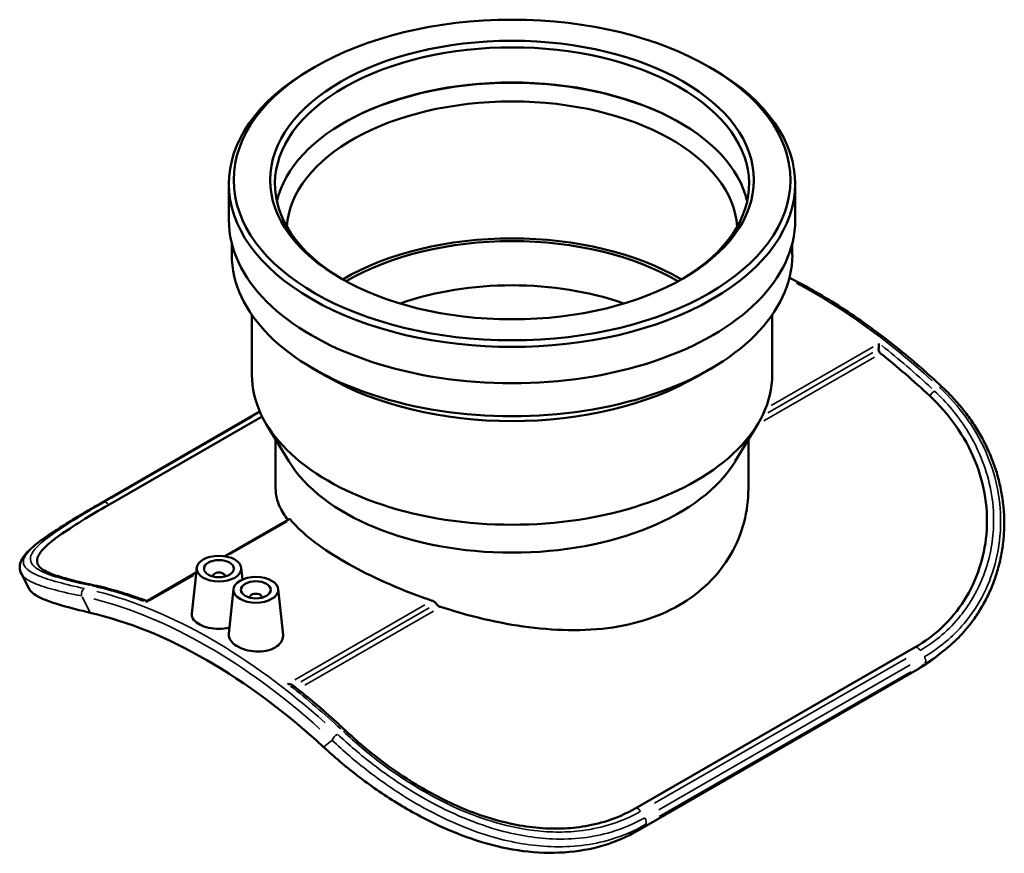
# Model space of a CAD drawing. Header units: inches. Extents: x -6.9 to 51.8, y -5.9 to 37.8.
# Tile 10 of 10: x 38.8 to 51.8, y 26.8 to 37.8. Entities that reach past the tile are written whole.
import ezdxf

# ---------------------------------------------------------------- set-up
doc = ezdxf.new("R2010")
doc.units = ezdxf.units.IN
doc.header["$MEASUREMENT"] = 0
doc.layers.add('Visible (ANSI)', color=7, linetype='Continuous', lineweight=50)
doc.layers.add('Visible Narrow (ANSI)', color=7, linetype='Continuous', lineweight=35)

msp = doc.modelspace()

# ---------------------------------------------------------------- linework, layer by layer
at = {"layer": 'Visible (ANSI)'}
for p, q in [((42.657, 37.153), (42.613, 37.127)), ((47.878, 37.153), (47.922, 37.127)), ((41.528, 35.13), (41.528, 35.61)), ((49.008, 35.13), (49.008, 35.61)), ((41.565, 34.673), (41.565, 34.826)), ((48.97, 34.673), (48.97, 34.826)), ((41.832, 33.086), (41.832, 33.878)), ((48.703, 33.086), (48.703, 33.878)), ((42.829, 33.061), (42.639, 33.171)), ((47.706, 33.061), (47.896, 33.171)), ((39.818, 31.381), (41.936, 32.601)), ((41.967, 32.537), (39.942, 31.371)), ((42.318, 31.946), (42.022, 32.436)), ((48.217, 31.946), (48.513, 32.436)), ((42.145, 31.585), (42.145, 32.233)), ((48.39, 31.585), (48.39, 32.233)), ((42.324, 31.182), (41.472, 30.692)), ((38.786, 30.459), (38.889, 30.261)), ((41.095, 30.474), (40.443, 30.099)), ((41.102, 30.538), (41.037, 29.933)), ((41.691, 30.538), (41.708, 30.383)), ((41.318, 30.431), (41.318, 30.423)), ((41.475, 30.431), (41.475, 30.423)), ((41.589, 30.257), (41.526, 29.671)), ((42.178, 30.257), (42.243, 29.654)), ((41.805, 30.15), (41.805, 30.143)), ((41.962, 30.15), (41.962, 30.143)), ((50.593, 29.488), (46.902, 27.362)), ((50.952, 29.426), (50.847, 29.345)), ((50.615, 29.189), (46.924, 27.064))]:
    msp.add_line(p, q, dxfattribs=at)
for centre, major_axis in [((45.268, 35.661), (3.677, 0)), ((45.268, 35.661), (-3.195, 0)), ((41.396, 30.527), (-0.295, 0)), ((41.396, 30.527), (0.197, 0)), ((41.884, 30.247), (-0.295, 0)), ((41.884, 30.247), (0.197, 0))]:
    msp.add_ellipse(centre, major_axis=major_axis, ratio=0.575862, dxfattribs=at)
for centre, major_axis, ratio, start_param, end_param in [((45.268, 35.61), (-3.132, 0), 0.575862, 2.370075, 7.054703), ((45.268, 35.61), (-3.74, 0), 0.575862, 5.50164, 10.206324), ((45.268, 35.146), (3.132, 0), 0.575862, 0.12895, 3.012642), ((45.268, 35.13), (-3.152, 0), 0.575862, 3.92629, 5.498488), ((45.268, 34.986), (2.975, 0), 0.575862, 0.033817, 3.107775), ((45.268, 35.13), (-3.74, 0), 0.575862, 0, 3.141593), ((45.268, 33.086), (-3.132, 0), 0.575862, 3.916717, 5.508061), ((45.268, 33.086), (-3.069, 0), 0.575862, 3.916902, 5.507876), ((45.268, 34.673), (-3.703, 0), 0.575862, 0, 3.141593), ((45.268, 32.647), (-2.819, 0), 0.575862, 4.161411, 5.263367), ((49.121, 27.633), (-3.925, 6.815), 0.578093, 5.195444, 5.316), ((45.268, 33.086), (-3.436, 0), 0.575862, 0, 3.141593), ((45.268, 34.455), (3.436, 0), 0.575862, 3.923138, 5.50164), ((45.268, 32.537), (-3.123, 0), 0.575862, 0.334669, 2.806924), ((41.396, 30.431), (-0.0787, 0), 0.575862, 2.972903, 6.451874), ((41.884, 30.15), (-0.0787, 0), 0.575862, 2.972903, 6.451874), ((41.237, 23.093), (3.8, -6.598), 0.578093, 2.067953, 2.648303)]:
    msp.add_ellipse(centre, major_axis=major_axis, ratio=ratio, start_param=start_param, end_param=end_param, dxfattribs=at)
for points, knots in [([(48.933, 34.37), (48.936, 34.369), (48.939, 34.367), (49.169, 34.251), (49.396, 34.12), (49.847, 33.829), (50.072, 33.668), (50.516, 33.317), (50.736, 33.128), (50.951, 32.926)], [4.6500083, 4.6500083, 4.6500083, 4.6500083, 4.6517748, 4.6517748, 4.7730032, 4.7730032, 4.8942317, 4.8942317, 5.0154601, 5.0154601, 5.0154601, 5.0154601]), ([(50.114, 33.502), (50.114, 33.502), (50.114, 33.502), (50.114, 33.495), (50.114, 33.487), (50.113, 33.471), (50.113, 33.462), (50.112, 33.445), (50.111, 33.436), (50.11, 33.427)], [-0.224676, -0.224676, -0.224676, -0.224676, -0.2239235, -0.2239235, -0.1453791, -0.1453791, -0.0706861, -0.0706861, 0, 0, 0, 0]), ([(50.11, 33.427), (50.11, 33.422), (50.11, 33.418), (50.112, 33.407), (50.114, 33.4), (50.12, 33.389), (50.123, 33.384), (50.129, 33.377), (50.13, 33.375), (50.133, 33.373), (50.134, 33.372), (50.136, 33.371), (50.136, 33.37), (50.137, 33.37)], [-0.1740335, -0.1740335, -0.1740335, -0.1740335, -0.1401286, -0.1401286, -0.0873474, -0.0873474, -0.0383344, -0.0383344, -0.0174749, -0.0174749, -0.0071993, -0.0071993, 0, 0, 0, 0]), ([(50.951, 32.926), (51.003, 32.878), (51.053, 32.827), (51.148, 32.724), (51.194, 32.67), (51.281, 32.56), (51.322, 32.503), (51.399, 32.388), (51.435, 32.328), (51.503, 32.207), (51.533, 32.146), (51.59, 32.02), (51.615, 31.957), (51.661, 31.828), (51.681, 31.763), (51.714, 31.631), (51.728, 31.565), (51.75, 31.432), (51.758, 31.366), (51.769, 31.232), (51.771, 31.166), (51.769, 31.033), (51.765, 30.967), (51.752, 30.836), (51.743, 30.771), (51.718, 30.643), (51.703, 30.579), (51.667, 30.455), (51.647, 30.393), (51.6, 30.273), (51.575, 30.214), (51.518, 30.099), (51.487, 30.043), (51.421, 29.934), (51.386, 29.882), (51.291, 29.754), (51.23, 29.682), (51.097, 29.547), (51.027, 29.484), (50.952, 29.426)], [0, 0, 0, 0, 0.568943, 0.568943, 1.137886, 1.137886, 1.706828, 1.706828, 2.275771, 2.275771, 2.844714, 2.844714, 3.413657, 3.413657, 3.9826, 3.9826, 4.551542, 4.551542, 5.120485, 5.120485, 5.689428, 5.689428, 6.258371, 6.258371, 6.827314, 6.827314, 7.396256, 7.396256, 7.965199, 7.965199, 8.534142, 8.534142, 9.103085, 9.103085, 9.672028, 9.672028, 10.525442, 10.525442, 11.378856, 11.378856, 11.378856, 11.378856]), ([(50.787, 32.808), (50.912, 32.691), (51.029, 32.559), (51.231, 32.271), (51.317, 32.116), (51.448, 31.795), (51.494, 31.628), (51.544, 31.297), (51.548, 31.133), (51.52, 30.826), (51.489, 30.674), (51.391, 30.38), (51.324, 30.238), (51.158, 29.978), (51.06, 29.858), (50.84, 29.649), (50.719, 29.56), (50.593, 29.488)], [35.360669, 35.360669, 35.360669, 35.360669, 36.771447, 36.771447, 38.182226, 38.182226, 39.593004, 39.593004, 41.003783, 41.003783, 42.361814, 42.361814, 43.719845, 43.719845, 45.077876, 45.077876, 46.435908, 46.435908, 46.435908, 46.435908]), ([(42.145, 31.585), (42.145, 31.506), (42.163, 31.424), (42.228, 31.285), (42.263, 31.228), (42.306, 31.172)], [6.051598, 6.051598, 6.051598, 6.051598, 7.563016, 7.563016, 8.561413, 8.561413, 8.561413, 8.561413]), ([(44.323, 30.022), (44.438, 29.984), (44.555, 29.95), (44.872, 29.864), (45.073, 29.82), (45.462, 29.754), (45.663, 29.73), (46.064, 29.71), (46.264, 29.714), (46.649, 29.753), (46.834, 29.79), (47.177, 29.894), (47.335, 29.963), (47.616, 30.125), (47.747, 30.223), (47.977, 30.448), (48.076, 30.575), (48.234, 30.848), (48.294, 30.994), (48.372, 31.29), (48.39, 31.44), (48.39, 31.585)], [15.751191, 15.751191, 15.751191, 15.751191, 16.63152, 16.63152, 18.142937, 18.142937, 19.655836, 19.655836, 21.168736, 21.168736, 22.681636, 22.681636, 24.194535, 24.194535, 25.707435, 25.707435, 27.220334, 27.220334, 28.733234, 28.733234, 30.246134, 30.246134, 30.246134, 30.246134]), ([(38.786, 30.459), (38.772, 30.487), (38.764, 30.519), (38.766, 30.581), (38.775, 30.611), (38.801, 30.667), (38.82, 30.693), (38.863, 30.745), (38.889, 30.77), (38.947, 30.823), (38.98, 30.85), (39.054, 30.906), (39.094, 30.935), (39.182, 30.995), (39.23, 31.026), (39.331, 31.091), (39.385, 31.124), (39.499, 31.194), (39.559, 31.23), (39.685, 31.304), (39.75, 31.342), (39.818, 31.381)], [4.923274, 4.923274, 4.923274, 4.923274, 5.654051, 5.654051, 6.384829, 6.384829, 7.115606, 7.115606, 7.846383, 7.846383, 8.57716, 8.57716, 9.307937, 9.307937, 10.038715, 10.038715, 10.769492, 10.769492, 11.500269, 11.500269, 12.231046, 12.231046, 12.231046, 12.231046]), ([(39.021, 30.556), (39.02, 30.558), (39.018, 30.56), (38.991, 30.598), (38.987, 30.636), (39.015, 30.715), (39.046, 30.758), (39.144, 30.855), (39.211, 30.909), (39.377, 31.026), (39.475, 31.091), (39.695, 31.226), (39.816, 31.298), (39.942, 31.371)], [16.276513, 16.276513, 16.276513, 16.276513, 16.370597, 16.370597, 17.781375, 17.781375, 19.139406, 19.139406, 20.497438, 20.497438, 21.855469, 21.855469, 23.2135, 23.2135, 23.2135, 23.2135]), ([(42.324, 31.182), (42.327, 31.183), (42.33, 31.183), (42.335, 31.179), (42.337, 31.177), (42.34, 31.175)], [0.7613227, 0.7613227, 0.7613227, 0.7613227, 0.8377624, 0.8377624, 0.8843477, 0.8843477, 0.8843477, 0.8843477]), ([(42.34, 31.175), (42.352, 31.159), (42.366, 31.144), (42.459, 31.042), (42.558, 30.954), (42.788, 30.782), (42.919, 30.697), (43.2, 30.536), (43.358, 30.454), (43.701, 30.296), (43.886, 30.22), (44.123, 30.134), (44.167, 30.119), (44.212, 30.103)], [8.80384, 8.80384, 8.80384, 8.80384, 9.072772, 9.072772, 10.583941, 10.583941, 12.095111, 12.095111, 13.60628, 13.60628, 15.117449, 15.117449, 15.464105, 15.464105, 15.464105, 15.464105]), ([(39.717, 30.314), (39.639, 30.33), (39.567, 30.347), (39.433, 30.38), (39.371, 30.397), (39.261, 30.43), (39.213, 30.447), (39.131, 30.481), (39.097, 30.498), (39.047, 30.529), (39.03, 30.544), (39.021, 30.556)], [-11.7953, -11.7953, -11.7953, -11.7953, -10.91174, -10.91174, -10.02818, -10.02818, -9.14462, -9.14462, -8.261061, -8.261061, -7.377501, -7.377501, -7.377501, -7.377501]), ([(40.444, 30.099), (40.395, 30.118), (40.346, 30.135), (40.248, 30.169), (40.199, 30.185), (40.102, 30.215), (40.054, 30.229), (39.957, 30.256), (39.909, 30.269), (39.813, 30.293), (39.765, 30.304), (39.717, 30.314)], [1.7421818, 1.7421818, 1.7421818, 1.7421818, 1.7687308, 1.7687308, 1.7953164, 1.7953164, 1.821902, 1.821902, 1.8484876, 1.8484876, 1.8750731, 1.8750731, 1.8750731, 1.8750731]), ([(38.889, 30.261), (38.892, 30.255), (38.896, 30.249), (38.926, 30.207), (38.975, 30.172), (39.118, 30.105), (39.211, 30.073), (39.432, 30.008), (39.56, 29.976), (39.697, 29.945)], [32.808098, 32.808098, 32.808098, 32.808098, 33.046403, 33.046403, 34.580469, 34.580469, 36.114536, 36.114536, 37.648603, 37.648603, 37.648603, 37.648603]), ([(40.443, 30.099), (40.443, 30.099), (40.443, 30.099), (40.443, 30.098), (40.442, 30.096), (40.442, 30.09), (40.442, 30.086), (40.442, 30.082), (40.442, 30.082), (40.442, 30.082)], [0.1481717, 0.1481717, 0.1481717, 0.1481717, 0.1637584, 0.1637584, 0.2352732, 0.2352732, 0.309461, 0.309461, 0.3103352, 0.3103352, 0.3103352, 0.3103352]), ([(44.212, 30.103), (44.218, 30.101), (44.224, 30.099), (44.239, 30.091), (44.249, 30.084), (44.26, 30.072), (44.264, 30.067), (44.268, 30.062)], [0.9542583, 0.9542583, 0.9542583, 0.9542583, 1.0003407, 1.0003407, 1.081562, 1.081562, 1.128371, 1.128371, 1.128371, 1.128371]), ([(44.268, 30.062), (44.271, 30.057), (44.275, 30.052), (44.287, 30.041), (44.296, 30.034), (44.312, 30.026), (44.317, 30.023), (44.323, 30.022)], [0.7194695, 0.7194695, 0.7194695, 0.7194695, 0.7659468, 0.7659468, 0.8483207, 0.8483207, 0.8917862, 0.8917862, 0.8917862, 0.8917862]), ([(41.534, 29.749), (41.534, 29.749), (41.534, 29.749), (41.489, 29.738), (41.441, 29.733), (41.351, 29.732), (41.303, 29.737), (41.215, 29.756), (41.175, 29.771), (41.111, 29.804), (41.083, 29.825), (41.046, 29.872), (41.036, 29.897), (41.036, 29.925), (41.036, 29.929), (41.037, 29.933)], [0.340261, 0.340261, 0.340261, 0.340261, 0.342701, 0.342701, 0.685402, 0.685402, 1.028444, 1.028444, 1.371486, 1.371486, 1.715907, 1.715907, 2.060328, 2.060328, 2.116259, 2.116259, 2.116259, 2.116259]), ([(42.243, 29.654), (42.244, 29.649), (42.244, 29.645), (42.244, 29.612), (42.235, 29.582), (42.199, 29.529), (42.171, 29.505), (42.139, 29.486), (42.107, 29.468), (42.066, 29.452), (41.977, 29.434), (41.929, 29.431), (41.839, 29.435), (41.79, 29.443), (41.702, 29.468), (41.662, 29.487), (41.598, 29.527), (41.571, 29.551), (41.534, 29.604), (41.525, 29.632), (41.525, 29.663), (41.526, 29.667), (41.526, 29.671)], [4.755591, 4.755591, 4.755591, 4.755591, 4.812207, 4.812207, 5.157269, 5.157269, 5.502331, 5.502331, 5.502331, 5.84775, 5.84775, 6.193169, 6.193169, 6.537589, 6.537589, 6.88201, 6.88201, 7.225052, 7.225052, 7.568094, 7.568094, 7.623635, 7.623635, 7.623635, 7.623635]), ([(42.382, 28.978), (42.376, 28.982), (42.369, 28.987), (42.353, 28.994), (42.344, 28.997), (42.325, 29.002), (42.315, 29.004), (42.305, 29.005), (42.304, 29.005), (42.304, 29.005)], [-0.2212289, -0.2212289, -0.2212289, -0.2212289, -0.153839, -0.153839, -0.0788533, -0.0788533, 0, 0, 0.0007555, 0.0007555, 0.0007555, 0.0007555]), ([(43.076, 28.381), (43.031, 28.424), (42.985, 28.466), (42.893, 28.549), (42.848, 28.59), (42.755, 28.671), (42.709, 28.711), (42.616, 28.789), (42.569, 28.828), (42.476, 28.904), (42.429, 28.941), (42.382, 28.978)], [1.2665195, 1.2665195, 1.2665195, 1.2665195, 1.2921152, 1.2921152, 1.3177108, 1.3177108, 1.3433065, 1.3433065, 1.3689021, 1.3689021, 1.3944978, 1.3944978, 1.3944978, 1.3944978]), ([(46.318, 27.141), (46.214, 27.119), (46.108, 27.104), (45.892, 27.09), (45.781, 27.091), (45.555, 27.106), (45.44, 27.121), (45.209, 27.166), (45.093, 27.195), (44.862, 27.265), (44.745, 27.307), (44.514, 27.403), (44.399, 27.457), (44.174, 27.574), (44.064, 27.637), (43.849, 27.77), (43.743, 27.841), (43.539, 27.989), (43.44, 28.066), (43.251, 28.222), (43.162, 28.301), (43.076, 28.381)], [-9.776221, -9.776221, -9.776221, -9.776221, -8.798599, -8.798599, -7.820977, -7.820977, -6.843355, -6.843355, -5.865732, -5.865732, -4.88811, -4.88811, -3.910488, -3.910488, -2.932866, -2.932866, -1.955244, -1.955244, -0.977622, -0.977622, 0, 0, 0, 0]), ([(42.777, 28.171), (42.914, 28.045), (43.065, 27.916), (43.391, 27.666), (43.566, 27.544), (43.927, 27.321), (44.115, 27.219), (44.493, 27.044), (44.683, 26.971), (45.045, 26.862), (45.229, 26.821), (45.597, 26.773), (45.78, 26.767), (46.137, 26.791), (46.309, 26.821), (46.634, 26.918), (46.786, 26.985), (46.924, 27.064)], [13.537067, 13.537067, 13.537067, 13.537067, 15.071134, 15.071134, 16.605201, 16.605201, 18.139267, 18.139267, 19.673334, 19.673334, 21.153209, 21.153209, 22.633084, 22.633084, 24.11296, 24.11296, 25.592835, 25.592835, 25.592835, 25.592835]), ([(46.902, 27.362), (46.776, 27.29), (46.637, 27.229), (46.432, 27.167), (46.375, 27.153), (46.318, 27.141)], [23.2135, 23.2135, 23.2135, 23.2135, 24.571531, 24.571531, 25.07305, 25.07305, 25.07305, 25.07305])]:
    msp.add_open_spline(points, degree=3, knots=knots, dxfattribs=at)
msp.add_open_spline([(50.615, 29.189), (50.694, 29.235), (50.772, 29.287), (50.847, 29.345)], degree=3, dxfattribs=at)
at = {"layer": 'Visible Narrow (ANSI)'}
for p, q in [((50.039, 33.459), (48.689, 32.682)), ((48.592, 32.48), (50.056, 33.323)), ((48.647, 32.584), (50.033, 33.382)), ((39.928, 31.444), (41.831, 32.54)), ((41.837, 32.533), (39.981, 31.464)), ((42.297, 31.15), (41.536, 30.712)), ((41.06, 30.438), (40.474, 30.1)), ((39.691, 29.956), (39.588, 30.155)), ((44.117, 30.049), (42.4, 29.06)), ((42.477, 29.031), (44.173, 30.008)), ((42.531, 28.989), (44.229, 29.967)), ((47.151, 27.428), (50.473, 29.341)), ((50.714, 29.266), (50.62, 29.193)), ((50.529, 29.256), (47.207, 27.343)), ((47.213, 27.251), (50.535, 29.164)), ((42.886, 28.255), (42.783, 28.175)), ((46.929, 27.068), (47.023, 27.141))]:
    msp.add_line(p, q, dxfattribs=at)
for centre, major_axis, ratio, start_param, end_param in [((49.244, 27.704), (3.952, -6.862), 0.578093, 2.07304, 2.396735), ((49.172, 27.663), (-3.952, 6.862), 0.578093, 5.202209, 5.323977), ((50.899, 32.871), (0.0521, 0.0556), 0.379879, 0.044787, 0.850953), ((50.834, 32.823), (-0.0521, -0.0555), 0.379008, 4.10144, 5.249798), ((39.856, 31.315), (-0.038, 0.066), 0.578093, 6.202321, 6.278929), ((39.911, 31.336), (-0.038, 0.066), 0.578093, 4.968622, 6.121158), ((39.701, 30.239), (0.0158, 0.0745), 0.724068, 0.028846, 0.548076), ((39.636, 30.197), (-0.016, -0.0745), 0.723614, 3.798114, 5.211831), ((41.363, 23.165), (3.952, -6.862), 0.578093, 2.530335, 2.655454), ((41.291, 23.124), (-3.952, 6.862), 0.578093, 5.226957, 5.772485), ((41.237, 23.093), (3.914, -6.796), 0.578093, 2.085364, 2.630892), ((50.624, 29.419), (-0.038, 0.066), 0.578093, 4.878284, 6.03082), ((50.679, 29.334), (0.038, -0.066), 0.578093, 0.158304, 1.580759), ((41.363, 23.165), (-3.952, 6.862), 0.578093, 5.202209, 5.323977), ((43.024, 28.326), (0.0521, 0.0555), 0.379008, 0.044802, 0.851247), ((42.946, 28.29), (0.0521, 0.0556), 0.379879, 0.97428, 2.387997), ((46.932, 27.293), (-0.038, 0.066), 0.578093, 4.878284, 6.03082), ((46.987, 27.209), (0.038, -0.066), 0.578093, 0.158304, 1.580759)]:
    msp.add_ellipse(centre, major_axis=major_axis, ratio=ratio, start_param=start_param, end_param=end_param, dxfattribs=at)
for points, knots in [([(50.915, 32.921), (51.044, 32.8), (51.161, 32.668), (51.364, 32.387), (51.451, 32.238), (51.655, 31.783), (51.723, 31.462), (51.722, 30.978), (51.702, 30.811), (51.589, 30.334), (51.442, 30.043), (51.091, 29.626), (50.913, 29.477), (50.713, 29.362)], [0, 0, 0, 0, 1.440788, 1.440788, 2.881575, 2.881575, 5.65993, 5.65993, 7.147694, 7.147694, 10.07762, 10.07762, 12.231046, 12.231046, 12.231046, 12.231046]), ([(50.658, 29.447), (50.862, 29.565), (51.045, 29.722), (51.242, 29.966), (51.286, 30.028), (51.405, 30.219), (51.47, 30.356), (51.554, 30.599), (51.58, 30.702), (51.617, 30.913), (51.627, 31.02), (51.632, 31.272), (51.62, 31.416), (51.568, 31.69), (51.532, 31.818), (51.428, 32.091), (51.356, 32.233), (51.154, 32.551), (51.011, 32.722), (50.85, 32.873)], [0, 0, 0, 0, 2.20287, 2.20287, 2.911185, 2.911185, 4.293638, 4.293638, 5.254656, 5.254656, 6.215674, 6.215674, 7.481499, 7.481499, 8.626786, 8.626786, 9.967257, 9.967257, 11.771904, 11.771904, 11.771904, 11.771904]), ([(39.62, 30.265), (39.491, 30.293), (39.374, 30.32), (39.171, 30.376), (39.084, 30.404), (38.88, 30.488), (38.812, 30.547), (38.813, 30.655), (38.833, 30.696), (38.946, 30.831), (39.093, 30.938), (39.444, 31.162), (39.622, 31.268), (39.822, 31.383)], [0, 0, 0, 0, 1.440788, 1.440788, 2.881575, 2.881575, 5.659929, 5.659929, 7.147693, 7.147693, 10.077619, 10.077619, 12.231046, 12.231046, 12.231046, 12.231046]), ([(39.877, 31.404), (39.811, 31.366), (39.747, 31.329), (39.559, 31.217), (39.444, 31.146), (39.233, 31.009), (39.14, 30.943), (39.012, 30.836), (38.969, 30.792), (38.906, 30.7), (38.897, 30.654), (38.929, 30.577), (38.962, 30.545), (39.077, 30.477), (39.167, 30.442), (39.393, 30.374), (39.53, 30.341), (39.685, 30.308)], [0, 0, 0, 0, 0.713662, 0.713662, 2.20287, 2.20287, 3.851343, 3.851343, 5.185448, 5.185448, 6.897242, 6.897242, 8.329507, 8.329507, 10.062862, 10.062862, 11.7953, 11.7953, 11.7953, 11.7953]), ([(38.786, 30.459), (38.811, 30.411), (38.874, 30.368), (39.042, 30.3), (39.129, 30.272), (39.334, 30.218), (39.452, 30.192), (39.582, 30.166)], [-4.923274, -4.923274, -4.923274, -4.923274, -2.881575, -2.881575, -1.440788, -1.440788, 0, 0, 0, 0]), ([(43.04, 28.376), (43.118, 28.303), (43.199, 28.231), (43.368, 28.089), (43.456, 28.019), (43.69, 27.843), (43.841, 27.741), (44.154, 27.551), (44.319, 27.462), (44.656, 27.307), (44.827, 27.241), (44.997, 27.189), (45.171, 27.135), (45.347, 27.096), (45.63, 27.058), (45.739, 27.049), (45.952, 27.046), (46.056, 27.051), (46.287, 27.077), (46.412, 27.102), (46.687, 27.182), (46.832, 27.244), (46.967, 27.322)], [0, 0, 0, 0, 0.865818, 0.865818, 1.731635, 1.731635, 3.097811, 3.097811, 4.499355, 4.499355, 5.900903, 5.900903, 5.900903, 7.339845, 7.339845, 8.245734, 8.245734, 9.151624, 9.151624, 10.288563, 10.288563, 11.736091, 11.736091, 11.736091, 11.736091]), ([(42.892, 28.259), (43.04, 28.119), (43.201, 27.98), (43.581, 27.687), (43.806, 27.535), (44.356, 27.221), (44.689, 27.075), (45.277, 26.907), (45.533, 26.864), (46.058, 26.845), (46.326, 26.876), (46.734, 26.998), (46.887, 27.063), (47.028, 27.145)], [-12.231116, -12.231116, -12.231116, -12.231116, -10.588381, -10.588381, -8.5798, -8.5798, -5.877326, -5.877326, -3.802509, -3.802509, -1.48915, -1.48915, 0, 0, 0, 0]), ([(47.022, 27.237), (46.884, 27.157), (46.735, 27.094), (46.336, 26.976), (46.074, 26.946), (45.56, 26.967), (45.31, 27.01), (44.733, 27.177), (44.406, 27.321), (43.865, 27.63), (43.643, 27.779), (43.268, 28.067), (43.109, 28.203), (42.962, 28.341)], [0, 0, 0, 0, 1.48915, 1.48915, 3.802509, 3.802509, 5.877326, 5.877326, 8.5798, 8.5798, 10.588381, 10.588381, 12.231116, 12.231116, 12.231116, 12.231116])]:
    msp.add_open_spline(points, degree=3, knots=knots, dxfattribs=at)
msp.add_open_spline([(50.719, 29.27), (50.801, 29.317), (50.878, 29.369), (50.952, 29.426)], degree=3, dxfattribs=at)

doc.saveas('drawing.dxf')
